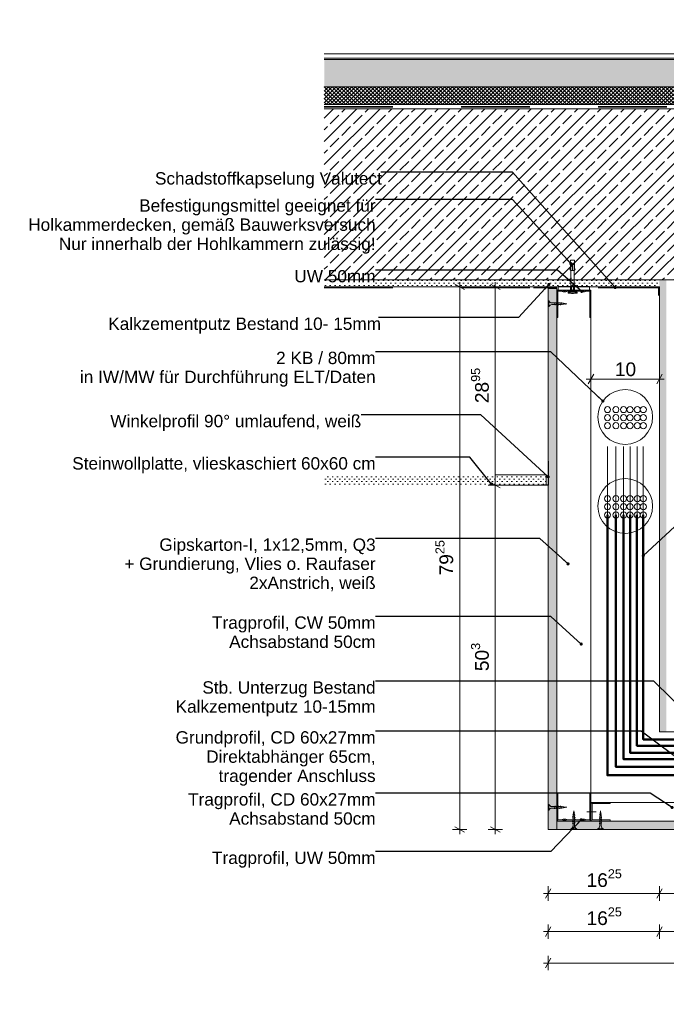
# Model space of a CAD drawing. Header units: metres. Extents: x -0.7 to 35.4, y 5.7 to 9.1.
# Tile 18 of 47: x 14 to 15, y 5.7 to 7.1. Entities that reach past the tile are written whole.
import ezdxf

# ---------------------------------------------------------------- set-up
doc = ezdxf.new("R2010")
doc.units = ezdxf.units.M
doc.header["$MEASUREMENT"] = 0
for name, pattern in [('Punktlinie eng', [0.0075, 0.0025, -0.005]), ('Strichlinie eng', [0.023, 0.015, -0.008]), ('VERDECKT', [0.005625, 0.00375, -0.001875])]:
    doc.linetypes.add(name, pattern=pattern)
for name, color, linetype in [('152 - Bemaßung_ Beschriftung.Ausbau', 7, 'Continuous'), ('301 - Elemente.Linie', 7, 'Continuous'), ('603 - Struktur.Bodenplatte_ Decke Roh', 7, 'Continuous'), ('608 - Struktur.Träger', 7, 'Continuous'), ('650 - Abdeckung.Fußboden Aufbau', 7, 'Continuous'), ('653 - Abdeckung.TB Verkofferung', 7, 'Continuous'), ('804 - HKLSE.Elektrik', 7, 'Continuous'), ('Neubau_152 - Bemaßung_ Beschriftung.Ausbau', 7, 'Continuous'), ('Neubau_301 - Elemente.Linie', 7, 'Continuous'), ('Neubau_651 - Abdeckung.Decke abgehängt_ bekleidet', 7, 'Continuous'), ('Neubau_653 - Abdeckung.TB Verkofferung', 7, 'Continuous'), ('Neubau_660 - Unterkonstruktion.Trockenbau', 7, 'Continuous')]:
    doc.layers.add(name, color=color, linetype=linetype)
doc.styles.add('ERSTELLTER_STIL_1', font='txt')
doc.dimstyles.new('ERSTELLTER_STIL__1', dxfattribs={"dimtxt": 0.02, "dimasz": 0.01064, "dimexe": 0.18, "dimexo": 0.0625, "dimgap": 0, "dimtad": 1, "dimtih": 1, "dimtoh": 1, "dimzin": 0, "dimdsep": 46, "dimtxsty": 'ERSTELLTER_STIL_1', "dimblk": 'ARROWHEAD_2', "dimblk1": 'ARROWHEAD_2', "dimblk2": 'ARROWHEAD_2', "dimcen": 0.09, "dimse1": 1, "dimse2": 1, "dimclrd": 7, "dimclre": 7, "dimclrt": 7, "dimazin": 0, "dimtfac": 1, "dimtdec": 4, "dimtmove": 0, "dimatfit": 3, "dimfxl": 1, "dimtolj": 1, "dimtzin": 0, "dimarcsym": 0})
doc.dimstyles.new('ERSTELLTER_STIL__2', dxfattribs={"dimtxt": 0.02, "dimasz": 0.01064, "dimexe": 0.18, "dimexo": 0.0625, "dimgap": 0, "dimtad": 1, "dimzin": 0, "dimdsep": 46, "dimtxsty": 'ERSTELLTER_STIL_1', "dimblk": 'ARROWHEAD_2', "dimblk1": 'ARROWHEAD_2', "dimblk2": 'ARROWHEAD_2', "dimcen": 0.09, "dimse1": 1, "dimse2": 1, "dimclrd": 7, "dimclre": 7, "dimclrt": 7, "dimazin": 0, "dimtfac": 1, "dimtdec": 4, "dimtmove": 0, "dimatfit": 3, "dimfxl": 1, "dimtolj": 1, "dimtzin": 0, "dimarcsym": 0})
doc.dimstyles.new('ERSTELLTER_STIL__3', dxfattribs={"dimtxt": 0.18, "dimasz": 0.00912, "dimexe": 0.18, "dimexo": 0.0625, "dimgap": 0, "dimtad": 0, "dimtih": 1, "dimtoh": 1, "dimdec": 4, "dimzin": 0, "dimdsep": 46, "dimcen": 0.09, "dimadec": 0, "dimazin": 0, "dimtfac": 1, "dimtdec": 4, "dimtmove": 0, "dimatfit": 3, "dimldrblk": 'ARROWHEAD_11', "dimfxl": 1, "dimtolj": 1, "dimtzin": 0, "dimarcsym": 0})
pattern_1 = [(45, (9.770885, 0.4), (-0.003535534, 0.003535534), [0, -0.005])]

# ---------------------------------------------------------------- blocks, each defined once
blk = doc.blocks.new('*D87', base_point=(9.7709, 0.4))
at = {"layer": '152 - Bemaßung_ Beschriftung.Ausbau', "color": 7, "linetype": 'Continuous', "lineweight": 5}
for p, q in [((14.7141, 6.4695), (14.7281, 6.4615)), ((14.7316, 6.4655), (14.7106, 6.4655)), ((14.7211, 5.9625), (14.7211, 6.4655)), ((14.7141, 5.9665), (14.7281, 5.9585)), ((14.7316, 5.9625), (14.7106, 5.9625)), ((14.7211, 5.9557), (14.7211, 5.9625))]:
    blk.add_line(p, q, dxfattribs=at)
at = {"layer": '152 - Bemaßung_ Beschriftung.Ausbau', "color": 7, "lineweight": 5, "insert": (14.7175, 6.1938), "char_height": 0.02, "attachment_point": 7, "rotation": 90, "style": 'ERSTELLTER_STIL_1'}
blk.add_mtext('\\A1;{\\pql;\\fArial|b0|i0|c0|p38;50\\fArial|b0|i0|c0|p38;\\A1{\\H.66x;\\S3^  ;}}', dxfattribs=at)
blk = doc.blocks.new('ARROWHEAD_2')
at = {"color": 0, "linetype": 'Continuous', "lineweight": 0}
for p, q in [((0, 0), (-1, 0)), ((-0.38, -0.66), (0.38, 0.66))]:
    blk.add_line(p, q, dxfattribs=at)
blk = doc.blocks.new('*D88', base_point=(9.7709, 0.4))
at = {"layer": '152 - Bemaßung_ Beschriftung.Ausbau', "color": 7, "linetype": 'Continuous', "lineweight": 5}
for p, q in [((14.7281, 6.751), (14.7141, 6.759)), ((14.7211, 6.755), (14.7211, 6.7618)), ((14.7316, 6.755), (14.7106, 6.755)), ((14.7211, 6.4655), (14.7211, 6.755)), ((14.7141, 6.4695), (14.7281, 6.4615)), ((14.7316, 6.4655), (14.7106, 6.4655))]:
    blk.add_line(p, q, dxfattribs=at)
at = {"layer": '152 - Bemaßung_ Beschriftung.Ausbau', "color": 7, "lineweight": 5, "insert": (14.7175, 6.5851), "char_height": 0.02, "attachment_point": 7, "rotation": 90, "style": 'ERSTELLTER_STIL_1'}
blk.add_mtext('\\A1;{\\pql;\\fArial|b0|i0|c0|p38;28\\fArial|b0|i0|c0|p38;\\A1{\\H.66x;\\S95^  ;}}', dxfattribs=at)
blk = doc.blocks.new('*D89', base_point=(9.7709, 0.4))
at = {"layer": '152 - Bemaßung_ Beschriftung.Ausbau', "color": 7, "linetype": 'Continuous', "lineweight": 5}
for p, q in [((14.7915, 5.8692), (14.7984, 5.8692)), ((14.8024, 5.8762), (14.7943, 5.8622)), ((14.7984, 5.8587), (14.7984, 5.8797)), ((14.7984, 5.8692), (14.9609, 5.8692)), ((14.9649, 5.8762), (14.9568, 5.8622)), ((14.9609, 5.8587), (14.9609, 5.8797))]:
    blk.add_line(p, q, dxfattribs=at)
at = {"layer": '152 - Bemaßung_ Beschriftung.Ausbau', "color": 7, "lineweight": 5, "insert": (14.8544, 5.8729), "char_height": 0.02, "attachment_point": 7, "style": 'ERSTELLTER_STIL_1'}
blk.add_mtext('\\A1;{\\pql;\\fArial|b0|i0|c0|p38;16\\fArial|b0|i0|c0|p38;\\A1{\\H.66x;\\S25^  ;}}', dxfattribs=at)
blk = doc.blocks.new('*D90', base_point=(9.7709, 0.4))
at = {"layer": '152 - Bemaßung_ Beschriftung.Ausbau', "color": 7, "linetype": 'Continuous', "lineweight": 5}
for p, q in [((14.9649, 5.8762), (14.9568, 5.8622)), ((14.9609, 5.8587), (14.9609, 5.8797)), ((14.9609, 5.8692), (15.1809, 5.8692)), ((15.1849, 5.8762), (15.1768, 5.8622)), ((15.1809, 5.8587), (15.1809, 5.8797))]:
    blk.add_line(p, q, dxfattribs=at)
at = {"layer": '152 - Bemaßung_ Beschriftung.Ausbau', "color": 7, "lineweight": 5, "insert": (15.0557, 5.8732), "char_height": 0.02, "attachment_point": 7, "style": 'ERSTELLTER_STIL_1'}
blk.add_mtext('\\A1;{\\pql;\\fArial|b0|i0|c0|p38;22}', dxfattribs=at)
blk = doc.blocks.new('*D92', base_point=(9.7709, 0.4))
at = {"layer": '152 - Bemaßung_ Beschriftung.Ausbau', "color": 7, "linetype": 'Continuous', "lineweight": 5}
for p, q in [((14.7984, 5.8031), (14.7984, 5.8241)), ((14.9609, 5.8031), (14.9609, 5.8241)), ((14.7915, 5.8136), (14.7984, 5.8136)), ((14.8024, 5.8206), (14.7943, 5.8066)), ((14.7984, 5.8136), (14.9609, 5.8136)), ((14.9649, 5.8206), (14.9568, 5.8066))]:
    blk.add_line(p, q, dxfattribs=at)
at = {"layer": '152 - Bemaßung_ Beschriftung.Ausbau', "color": 7, "lineweight": 5, "insert": (14.8544, 5.8173), "char_height": 0.02, "attachment_point": 7, "style": 'ERSTELLTER_STIL_1'}
blk.add_mtext('\\A1;{\\pql;\\fArial|b0|i0|c0|p38;16\\fArial|b0|i0|c0|p38;\\A1{\\H.66x;\\S25^  ;}}', dxfattribs=at)
blk = doc.blocks.new('*D93', base_point=(9.7709, 0.4))
at = {"layer": '152 - Bemaßung_ Beschriftung.Ausbau', "color": 7, "linetype": 'Continuous', "lineweight": 5}
for p, q in [((14.9609, 5.8031), (14.9609, 5.8241)), ((15.5309, 5.8031), (15.5309, 5.8241)), ((14.9649, 5.8206), (14.9568, 5.8066)), ((14.9609, 5.8136), (15.5309, 5.8136)), ((15.5349, 5.8206), (15.5268, 5.8066))]:
    blk.add_line(p, q, dxfattribs=at)
at = {"layer": '152 - Bemaßung_ Beschriftung.Ausbau', "color": 7, "lineweight": 5, "insert": (15.2307, 5.8176), "char_height": 0.02, "attachment_point": 7, "style": 'ERSTELLTER_STIL_1'}
blk.add_mtext('\\A1;{\\pql;\\fArial|b0|i0|c0|p38;57}', dxfattribs=at)
blk = doc.blocks.new('*D95', base_point=(9.7709, 0.4))
at = {"layer": '152 - Bemaßung_ Beschriftung.Ausbau', "color": 7, "linetype": 'Continuous', "lineweight": 5}
for p, q in [((14.7915, 5.7676), (14.7984, 5.7676)), ((14.8024, 5.7746), (14.7943, 5.7606)), ((14.7984, 5.7571), (14.7984, 5.7781)), ((14.7984, 5.7676), (15.5309, 5.7676)), ((15.5349, 5.7746), (15.5268, 5.7606)), ((15.5309, 5.7571), (15.5309, 5.7781))]:
    blk.add_line(p, q, dxfattribs=at)
at = {"layer": '152 - Bemaßung_ Beschriftung.Ausbau', "color": 7, "lineweight": 5, "insert": (15.1394, 5.7713), "char_height": 0.02, "attachment_point": 7, "style": 'ERSTELLTER_STIL_1'}
blk.add_mtext('\\A1;{\\pql;\\fArial|b0|i0|c0|p38;73\\fArial|b0|i0|c0|p38;\\A1{\\H.66x;\\S25^  ;}}', dxfattribs=at)
blk = doc.blocks.new('*D113', base_point=(9.7709, 0.4))
at = {"layer": '152 - Bemaßung_ Beschriftung.Ausbau', "color": 7, "linetype": 'Continuous', "lineweight": 5}
for p, q in [((14.8609, 6.6098), (14.8609, 6.6308)), ((14.9609, 6.6098), (14.9609, 6.6308)), ((14.854, 6.6203), (14.8609, 6.6203)), ((14.8649, 6.6273), (14.8568, 6.6133)), ((14.8609, 6.6203), (14.9609, 6.6203)), ((14.9568, 6.6133), (14.9649, 6.6273)), ((14.9609, 6.6203), (14.9677, 6.6203))]:
    blk.add_line(p, q, dxfattribs=at)
at = {"layer": '152 - Bemaßung_ Beschriftung.Ausbau', "color": 7, "lineweight": 5, "insert": (14.8957, 6.6243), "char_height": 0.02, "attachment_point": 7, "style": 'ERSTELLTER_STIL_1'}
blk.add_mtext('\\A1;{\\pql;\\fArial|b0|i0|c0|p38;10}', dxfattribs=at)
blk = doc.blocks.new('*D124', base_point=(9.7709, 0.4))
at = {"layer": '152 - Bemaßung_ Beschriftung.Ausbau', "color": 7, "linetype": 'Continuous', "lineweight": 5}
for p, q in [((14.6762, 6.751), (14.6622, 6.759)), ((14.6692, 6.755), (14.6692, 6.7618)), ((14.6797, 6.755), (14.6587, 6.755)), ((14.6692, 5.9625), (14.6692, 6.755)), ((14.6622, 5.9665), (14.6762, 5.9585)), ((14.6797, 5.9625), (14.6587, 5.9625)), ((14.6692, 5.9557), (14.6692, 5.9625))]:
    blk.add_line(p, q, dxfattribs=at)
at = {"layer": '152 - Bemaßung_ Beschriftung.Ausbau', "color": 7, "lineweight": 5, "insert": (14.6655, 6.3336), "char_height": 0.02, "attachment_point": 7, "rotation": 90, "style": 'ERSTELLTER_STIL_1'}
blk.add_mtext('\\A1;{\\pql;\\fArial|b0|i0|c0|p38;79\\fArial|b0|i0|c0|p38;\\A1{\\H.66x;\\S25^  ;}}', dxfattribs=at)
blk = doc.blocks.new('ARROWHEAD_11')
at = {"color": 0, "linetype": 'Continuous', "lineweight": 0}
blk.add_line((0, 0), (-1, 0), dxfattribs=at)
at = {"color": 0, "linetype": 'Continuous', "lineweight": 0, "const_width": 0.25, "flags": 128}
blk.add_lwpolyline([(-0.125, 0, 1), (0.125, 0, 1)], format="xyb", close=True, dxfattribs=at)

msp = doc.modelspace()

# ---------------------------------------------------------------- hatches: boundary and pattern name
at = {"layer": '603 - Struktur.Bodenplatte_ Decke Roh', "linetype": 'Continuous', "lineweight": 5}
h = msp.add_hatch(dxfattribs=at)
h.set_pattern_fill('Beton__Stahlbeton_0006', style=0, pattern_type=2)
h.set_pattern_definition([(45, (9.770885, 0.4), (-0.01697056, 0.01697056), []), (45, (9.7624, 0.408485), (-0.01697056, 0.01697056), [0.018, -0.006])])
h.paths.add_polyline_path([(14.9609, 6.765), (15.1809, 6.765), (15.5709, 6.765), (15.7809, 6.765), (16.1309, 6.765), (16.1309, 7.015), (14.4714, 7.015), (14.4714, 6.765)])
h = msp.add_hatch(dxfattribs=at)
h.set_pattern_fill('Gips_0006', style=0, pattern_type=2)
h.set_pattern_definition(pattern_1)
h.paths.add_polyline_path([(14.4714, 6.755), (14.9609, 6.755), (14.9609, 6.765), (14.4714, 6.765)])
at = {"layer": '608 - Struktur.Träger', "linetype": 'Continuous', "lineweight": 5}
h = msp.add_hatch(dxfattribs=at)
h.set_pattern_fill('Gips_0006', style=0, pattern_type=2)
h.set_pattern_definition(pattern_1)
h.paths.add_polyline_path([(14.9609, 6.765), (14.9609, 6.105), (14.9709, 6.105), (14.9709, 6.115), (14.9709, 6.765)])
at = {"layer": '650 - Abdeckung.Fußboden Aufbau', "linetype": 'Continuous', "lineweight": 5}
h = msp.add_hatch(dxfattribs=at)
h.set_pattern_fill('Beton__unbewehrt_0006', color=1, style=0, pattern_type=2)
h.set_pattern_definition([(45, (9.770885, 0.4), (-0.007071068, 0.007071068), [0.0075, -0.0025]), (45, (9.770885, 0.407071), (-0.007071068, 0.007071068), [0.0075, -0.0025])])
h.paths.add_polyline_path([(15.5209, 7.087), (15.5209, 7.047), (14.4714, 7.047), (14.4714, 7.087)])
h = msp.add_hatch(dxfattribs=at)
h.set_pattern_fill('Dämmung__hart_2_0006', color=1, style=0, pattern_type=2)
h.set_pattern_definition([(45, (9.770885, 0.4), (-0.0028284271, 0.0028284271), []), (135, (9.770885, 0.4), (0.0028284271, 0.0028284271), [])])
h.paths.add_polyline_path([(15.5209, 7.047), (15.5209, 7.021), (14.4714, 7.021), (14.4714, 7.047)])
at = {"layer": 'Neubau_651 - Abdeckung.Decke abgehängt_ bekleidet', "linetype": 'Continuous', "lineweight": 5}
h = msp.add_hatch(dxfattribs=at)
h.set_pattern_fill('Gips_0006', style=0, pattern_type=2)
h.set_pattern_definition(pattern_1)
h.paths.add_polyline_path([(14.4714, 6.4655), (14.7954, 6.4655), (14.7954, 6.4805), (14.4714, 6.4805)])
h = msp.add_hatch(dxfattribs=at)
h.set_pattern_fill('Gips_0006', style=0, pattern_type=2)
h.set_pattern_definition(pattern_1)
h.paths.add_polyline_path([(14.7218, 6.4655), (14.7954, 6.4655), (14.7954, 6.4805), (14.7218, 6.4805)])
at = {"layer": 'Neubau_653 - Abdeckung.TB Verkofferung', "linetype": 'Continuous', "lineweight": 5}
h = msp.add_hatch(dxfattribs=at)
h.set_pattern_fill('Gips_0006', style=0, pattern_type=2)
h.set_pattern_definition(pattern_1)
h.paths.add_polyline_path([(14.7984, 6.7526), (14.7984, 5.9625), (14.8109, 5.9625), (14.8109, 6.7526)])
h = msp.add_hatch(dxfattribs=at)
h.set_pattern_fill('Gips_0006', style=0, pattern_type=2)
h.set_pattern_definition(pattern_1)
h.paths.add_polyline_path([(14.8109, 5.9625), (15.5259, 5.9625), (15.5259, 5.975), (14.8609, 5.975), (14.8109, 5.975)])

# ---------------------------------------------------------------- linework, layer by layer
at = {"layer": '301 - Elemente.Linie', "color": 1, "linetype": 'Continuous', "lineweight": 5}
for p, q in [((14.831, 6.7878), (14.8335, 6.7878)), ((14.8345, 6.7878), (14.837, 6.7878)), ((14.8335, 6.7788), (14.8345, 6.7788)), ((14.8317, 6.752), (14.8317, 6.751)), ((14.8325, 6.7473), (14.8325, 6.7548)), ((14.8347, 6.752), (14.8347, 6.751)), ((14.8355, 6.7548), (14.8355, 6.7473))]:
    msp.add_line(p, q, dxfattribs=at)
at = {"layer": '301 - Elemente.Linie', "color": 1, "linetype": 'VERDECKT', "lineweight": 5}
for p, q in [((14.8341, 5.9819), (14.8344, 5.982)), ((14.8341, 5.9819), (14.8344, 5.9815)), ((14.8344, 5.9815), (14.8372, 5.9825)), ((14.8345, 5.9844), (14.8349, 5.9846)), ((14.8345, 5.9844), (14.8349, 5.9841)), ((14.8347, 5.9807), (14.8349, 5.9817)), ((14.8347, 5.9797), (14.8347, 5.9807)), ((14.8349, 5.9841), (14.8368, 5.9847)), ((14.8349, 5.9822), (14.8352, 5.9842)), ((14.835, 5.9869), (14.8353, 5.9871)), ((14.835, 5.9869), (14.8353, 5.9866)), ((14.8352, 5.9847), (14.8355, 5.9866)), ((14.8353, 5.9866), (14.8365, 5.987)), ((14.8355, 5.9871), (14.8359, 5.9897)), ((14.8362, 5.9873), (14.8359, 5.9897)), ((14.8364, 5.9851), (14.8362, 5.9869)), ((14.8368, 5.9871), (14.8365, 5.9875)), ((14.8368, 5.9871), (14.8365, 5.987)), ((14.8367, 5.9828), (14.8365, 5.9846)), ((14.8371, 5.9849), (14.8368, 5.9852)), ((14.8371, 5.9849), (14.8368, 5.9847)), ((14.837, 5.9807), (14.8368, 5.9824)), ((14.837, 5.9807), (14.837, 5.9804)), ((14.8375, 5.9827), (14.8372, 5.983)), ((14.8375, 5.9827), (14.8372, 5.9825)), ((14.8379, 5.9803), (14.8376, 5.9806)), ((14.8339, 5.9793), (14.8342, 5.9795)), ((14.8339, 5.9793), (14.8342, 5.979)), ((14.8339, 5.9767), (14.8342, 5.9769)), ((14.8339, 5.9767), (14.8342, 5.9764)), ((14.8339, 5.9741), (14.8342, 5.9743)), ((14.8339, 5.9741), (14.8342, 5.9738)), ((14.8339, 5.9715), (14.8342, 5.9717)), ((14.8339, 5.9715), (14.8342, 5.9712)), ((14.8342, 5.979), (14.8376, 5.9801)), ((14.8342, 5.9764), (14.8376, 5.9775)), ((14.8342, 5.9738), (14.8376, 5.9749)), ((14.8342, 5.9712), (14.8376, 5.9723)), ((14.8347, 5.9771), (14.8347, 5.9792)), ((14.8347, 5.9745), (14.8347, 5.9766)), ((14.8347, 5.9719), (14.8347, 5.974)), ((14.8347, 5.968), (14.8347, 5.9714)), ((14.837, 5.9799), (14.837, 5.9778)), ((14.837, 5.9773), (14.837, 5.9752)), ((14.837, 5.9747), (14.837, 5.9726)), ((14.837, 5.9721), (14.837, 5.968)), ((14.8379, 5.9803), (14.8376, 5.9801)), ((14.8379, 5.9777), (14.8376, 5.978)), ((14.8379, 5.9777), (14.8376, 5.9775)), ((14.8379, 5.9751), (14.8376, 5.9754)), ((14.8379, 5.9751), (14.8376, 5.9749)), ((14.8379, 5.9725), (14.8376, 5.9728)), ((14.8379, 5.9725), (14.8376, 5.9723)), ((14.8316, 5.9625), (14.8316, 5.9635)), ((14.8401, 5.9635), (14.8316, 5.9635)), ((14.8401, 5.9625), (14.8316, 5.9625)), ((14.8401, 5.9625), (14.8401, 5.9635))]:
    msp.add_line(p, q, dxfattribs=at)
at = {"layer": '301 - Elemente.Linie', "color": 92, "linetype": 'Strichlinie eng', "lineweight": 35, "true_color": 0x00be00, "flags": 128}
for points in [[(14.4714, 7.018), (15.5309, 7.018), (15.5309, 7.145)], [(14.4714, 6.7539), (14.9599, 6.7539), (14.9599, 6.7039)]]:
    msp.add_lwpolyline(points, dxfattribs=at)
at = {"layer": '301 - Elemente.Linie', "color": 1, "linetype": 'Continuous', "lineweight": 5}
for points in [[(14.8315, 6.7888), (14.831, 6.7938), (14.837, 6.7938), (14.8365, 6.7888)], [(14.831, 6.7798), (14.83, 6.78), (14.831, 6.7828)], [(14.837, 6.7798), (14.838, 6.78), (14.837, 6.7828)]]:
    msp.add_lwpolyline(points, dxfattribs=at)
for points in [[(14.831, 6.7888), (14.8335, 6.7888), (14.8335, 6.7788), (14.831, 6.7788)], [(14.8345, 6.7788), (14.837, 6.7788), (14.837, 6.7888), (14.8345, 6.7888)]]:
    msp.add_lwpolyline(points, close=True, dxfattribs=at)
at = {"layer": '301 - Elemente.Linie', "color": 1, "linetype": 'Continuous', "lineweight": 5, "flags": 128}
for points in [[(14.831, 6.7473), (14.831, 6.7548), (14.8315, 6.758), (14.8315, 6.7788)], [(14.837, 6.7473), (14.837, 6.7548), (14.8365, 6.758), (14.8365, 6.7788)]]:
    msp.add_lwpolyline(points, dxfattribs=at)
msp.add_lwpolyline([(14.8315, 6.758), (14.8325, 6.7548), (14.8338, 6.7578, -0.659396), (14.8342, 6.7578), (14.8355, 6.7548), (14.8365, 6.758)], format="xyb", dxfattribs=at)
at = {"layer": '301 - Elemente.Linie', "color": 1, "linetype": 'Continuous', "lineweight": 5}
msp.add_lwpolyline([(14.828, 6.7457), (14.831, 6.7455, 0.038322), (14.8371, 6.7455), (14.8401, 6.7457, 0.39195), (14.8405, 6.7462), (14.8405, 6.7468, 0.414214), (14.84, 6.7473), (14.828, 6.7473, 0.414214), (14.8275, 6.7468), (14.8275, 6.7462, 0.39195)], format="xyb", close=True, dxfattribs=at)
at = {"layer": '301 - Elemente.Linie', "color": 1, "linetype": 'VERDECKT', "lineweight": 5}
for centre, start, end in [((14.8298, 5.9681), 291.3837, 359.0609), ((14.8419, 5.9681), 180.9392, 248.6164)]:
    msp.add_arc(centre, 0.00492, start, end, dxfattribs=at)
at = {"layer": '603 - Struktur.Bodenplatte_ Decke Roh', "color": 1, "linetype": 'Continuous', "lineweight": 13}
for p, q in [((15.5309, 7.021), (14.4714, 7.021)), ((15.5309, 7.015), (14.4714, 7.015))]:
    msp.add_line(p, q, dxfattribs=at)
at = {"layer": '603 - Struktur.Bodenplatte_ Decke Roh', "color": 7, "linetype": 'Continuous', "lineweight": 13}
msp.add_line((15.5309, 7.015), (14.4714, 7.015), dxfattribs=at)
at = {"layer": '603 - Struktur.Bodenplatte_ Decke Roh', "color": 7, "linetype": 'Continuous', "lineweight": 5}
for q in [(14.4714, 6.755), (14.7211, 6.755)]:
    msp.add_line((14.8214, 6.755), q, dxfattribs=at)
at = {"layer": '603 - Struktur.Bodenplatte_ Decke Roh', "color": 1, "linetype": 'Continuous', "lineweight": 5}
msp.add_line((14.8109, 6.7537), (14.777, 6.7537), dxfattribs=at)
at = {"layer": '603 - Struktur.Bodenplatte_ Decke Roh', "color": 7, "linetype": 'Continuous', "lineweight": 13, "flags": 128}
msp.add_lwpolyline([(15.5709, 6.765), (15.1809, 6.765), (15.1709, 6.765), (14.9709, 6.765), (14.9609, 6.765), (14.4714, 6.765)], dxfattribs=at)
at = {"layer": '603 - Struktur.Bodenplatte_ Decke Roh', "color": 7, "linetype": 'Continuous', "lineweight": 5, "flags": 128}
msp.add_lwpolyline([(14.9609, 6.755), (14.8609, 6.755), (14.8339, 6.755), (14.8214, 6.755)], dxfattribs=at)
at = {"layer": '608 - Struktur.Träger', "color": 7, "linetype": 'Continuous', "lineweight": 5}
for p, q in [((14.9609, 6.755), (14.9609, 6.105)), ((14.9609, 6.105), (15.1809, 6.105))]:
    msp.add_line(p, q, dxfattribs=at)
at = {"layer": '650 - Abdeckung.Fußboden Aufbau', "color": 1, "linetype": 'Continuous', "lineweight": 13}
for p, q in [((14.4714, 7.095), (15.5209, 7.095)), ((14.4714, 7.089), (15.5209, 7.089)), ((14.4714, 7.087), (15.5209, 7.087)), ((14.4714, 7.047), (15.5209, 7.047))]:
    msp.add_line(p, q, dxfattribs=at)
at = {"layer": '653 - Abdeckung.TB Verkofferung', "color": 92, "linetype": 'Punktlinie eng', "lineweight": 18, "true_color": 0x00be00, "flags": 128}
for points in [[(14.885, 6.422), (14.885, 6.5757)], [(14.8972, 6.422), (14.8972, 6.5757)], [(14.9084, 6.422), (14.9084, 6.5757)], [(14.9179, 6.422), (14.9179, 6.5757)], [(14.9284, 6.422), (14.9284, 6.5757)], [(14.9373, 6.422), (14.9373, 6.5757)]]:
    msp.add_lwpolyline(points, dxfattribs=at)
at = {"layer": '653 - Abdeckung.TB Verkofferung', "color": 1, "linetype": 'Continuous', "lineweight": 9, "flags": 128}
msp.add_lwpolyline([(15.5259, 6.002), (14.8609, 6.002), (14.8609, 5.975), (15.5259, 5.975)], close=True, dxfattribs=at)
msp.add_lwpolyline([(14.855, 5.9885), (14.8683, 5.9885)], dxfattribs=at)
at = {"layer": '653 - Abdeckung.TB Verkofferung', "color": 92, "linetype": 'Continuous', "lineweight": 13, "true_color": 0x00be00}
for centre in [(14.885, 6.5757), (14.8972, 6.5757), (14.9084, 6.5757), (14.9179, 6.5757), (14.9284, 6.5757), (14.9373, 6.5757), (14.885, 6.5639), (14.885, 6.5522), (14.8972, 6.5639), (14.8972, 6.5522), (14.9084, 6.5639), (14.9084, 6.5522), (14.9179, 6.5639), (14.9179, 6.5522), (14.9284, 6.5639), (14.9284, 6.5522), (14.9373, 6.5639), (14.9373, 6.5522), (14.885, 6.4456), (14.8972, 6.4456), (14.9084, 6.4456), (14.9179, 6.4456), (14.9284, 6.4456), (14.9373, 6.4456), (14.885, 6.4338), (14.885, 6.422), (14.8972, 6.4338), (14.8972, 6.422), (14.9084, 6.4338), (14.9084, 6.422), (14.9179, 6.4338), (14.9179, 6.422), (14.9284, 6.4338), (14.9284, 6.422), (14.9373, 6.4338), (14.9373, 6.422)]:
    msp.add_circle(centre, 0.00445, dxfattribs=at)
at = {"layer": '804 - HKLSE.Elektrik', "color": 92, "linetype": 'Continuous', "lineweight": 50, "true_color": 0x00be00, "flags": 128}
for points in [[(16.1274, 6.7305), (15.8089, 6.7305), (15.8089, 6.0848), (14.928, 6.0848), (14.928, 6.422)], [(16.1274, 6.7399), (15.7995, 6.7399), (15.7995, 6.0942), (14.9373, 6.0942), (14.9373, 6.422)], [(16.1274, 6.7204), (15.819, 6.7204), (15.819, 6.0747), (14.9179, 6.0747), (14.9179, 6.422)], [(16.1274, 6.6997), (15.8397, 6.6997), (15.8397, 6.054), (14.8972, 6.054), (14.8972, 6.422)], [(16.1274, 6.7109), (15.8285, 6.7109), (15.8285, 6.0652), (14.9084, 6.0652), (14.9084, 6.422)], [(16.1274, 6.6876), (15.8518, 6.6876), (15.8518, 6.0419), (14.885, 6.0419), (14.885, 6.422)]]:
    msp.add_lwpolyline(points, dxfattribs=at)
at = {"layer": 'Neubau_152 - Bemaßung_ Beschriftung.Ausbau', "color": 1, "linetype": 'Continuous', "lineweight": 9}
for centre in [(14.9109, 6.5649), (14.9109, 6.4349)]:
    msp.add_circle(centre, 0.04, dxfattribs=at)
at = {"layer": 'Neubau_301 - Elemente.Linie', "color": 1, "linetype": 'Continuous', "lineweight": 25, "flags": 128}
msp.add_lwpolyline([(14.7984, 6.5005), (14.7984, 6.4655), (14.7884, 6.4655)], dxfattribs=at)
at = {"layer": 'Neubau_651 - Abdeckung.Decke abgehängt_ bekleidet', "color": 1, "linetype": 'Continuous', "lineweight": 5}
for p, q in [((14.7954, 6.4805), (14.7218, 6.4805)), ((14.7954, 6.4805), (14.7218, 6.4805)), ((14.7954, 6.4655), (14.7218, 6.4655)), ((14.7954, 6.4655), (14.7218, 6.4655))]:
    msp.add_line(p, q, dxfattribs=at)
at = {"layer": 'Neubau_653 - Abdeckung.TB Verkofferung', "color": 1, "linetype": 'Continuous', "lineweight": 5}
msp.add_line((14.8609, 6.75), (14.8339, 6.75), dxfattribs=at)
at = {"layer": 'Neubau_653 - Abdeckung.TB Verkofferung', "color": 1, "linetype": 'Continuous', "lineweight": 13, "flags": 128}
for points in [[(14.7984, 6.7526), (14.7984, 5.9625), (14.8109, 5.9625), (14.8109, 6.7526)], [(14.8109, 5.9625), (15.5259, 5.9625), (15.5259, 5.975), (14.8609, 5.975), (14.8109, 5.975)]]:
    msp.add_lwpolyline(points, close=True, dxfattribs=at)
at = {"layer": 'Neubau_653 - Abdeckung.TB Verkofferung', "color": 1, "linetype": 'Continuous', "lineweight": 5, "flags": 128}
for points in [[(14.8609, 6.75), (14.8609, 6.002)], [(14.7954, 6.4805), (14.7954, 6.4655)]]:
    msp.add_lwpolyline(points, dxfattribs=at)
at = {"layer": 'Neubau_660 - Unterkonstruktion.Trockenbau', "color": 1, "linetype": 'Continuous', "lineweight": 5}
for p, q in [((14.7994, 6.726), (14.7994, 6.7345)), ((14.8084, 6.7283), (14.8074, 6.7323)), ((14.811, 6.7283), (14.81, 6.7323)), ((14.8136, 6.7283), (14.8126, 6.7323)), ((14.8162, 6.7283), (14.8152, 6.7323)), ((14.8185, 6.7286), (14.8177, 6.732)), ((14.8208, 6.729), (14.8202, 6.7316)), ((14.823, 6.7293), (14.8228, 6.7311)), ((14.7994, 5.9993), (14.7994, 5.9908)), ((14.8084, 5.997), (14.8074, 5.993)), ((14.811, 5.997), (14.81, 5.993)), ((14.8136, 5.997), (14.8126, 5.993)), ((14.8162, 5.997), (14.8152, 5.993)), ((14.8185, 5.9966), (14.8177, 5.9932)), ((14.8208, 5.9963), (14.8202, 5.9937)), ((14.823, 5.9959), (14.8228, 5.9942)), ((14.8765, 5.9827), (14.8731, 5.9819)), ((14.8761, 5.9849), (14.8735, 5.9844)), ((14.8758, 5.9871), (14.874, 5.9869)), ((14.8769, 5.9803), (14.8729, 5.9793)), ((14.8769, 5.9777), (14.8729, 5.9767)), ((14.8769, 5.9751), (14.8729, 5.9741)), ((14.8769, 5.9725), (14.8729, 5.9715)), ((14.8791, 5.9635), (14.8706, 5.9635))]:
    msp.add_line(p, q, dxfattribs=at)
at = {"layer": 'Neubau_660 - Unterkonstruktion.Trockenbau', "color": 1, "linetype": 'Continuous', "lineweight": 5, "flags": 128}
for points in [[(14.8109, 6.7103), (14.8109, 6.7483, -0.414214), (14.8129, 6.7503), (14.8184, 6.7503, -0.156603), (14.8204, 6.7496, 0.156603), (14.8215, 6.7493), (14.8233, 6.7493, 0.156603), (14.8243, 6.7496, -0.156603), (14.8264, 6.7503), (14.8454, 6.7503, -0.156603), (14.8474, 6.7496, 0.156603), (14.8485, 6.7493), (14.8503, 6.7493, 0.156603), (14.8513, 6.7496, -0.156603), (14.8534, 6.7503), (14.8589, 6.7503, -0.414214), (14.8609, 6.7483), (14.8609, 6.7103), (14.8591, 6.7103), (14.8591, 6.7483, 0.414214), (14.8589, 6.7485), (14.8534, 6.7485, 0.156603), (14.8523, 6.7482, -0.156603), (14.8503, 6.7475), (14.8485, 6.7475, -0.156603), (14.8464, 6.7482, 0.156603), (14.8454, 6.7485), (14.8264, 6.7485, 0.156603), (14.8253, 6.7482, -0.156603), (14.8233, 6.7475), (14.8215, 6.7475, -0.156603), (14.8194, 6.7482, 0.156603), (14.8184, 6.7485), (14.8129, 6.7485, 0.414214), (14.8126, 6.7483), (14.8126, 6.7103)], [(14.8164, 6.7314), (14.8039, 6.7314, -0.304192), (14.7994, 6.7345), (14.7984, 6.7345), (14.7984, 6.726), (14.7994, 6.726, -0.304191), (14.8039, 6.7291), (14.8164, 6.7291), (14.8256, 6.7303)], [(14.8109, 6.015), (14.8109, 5.977, 0.414214), (14.8129, 5.975), (14.8184, 5.975, 0.156603), (14.8204, 5.9757, -0.156603), (14.8215, 5.976), (14.8233, 5.976, -0.156603), (14.8243, 5.9757, 0.156603), (14.8264, 5.975), (14.8454, 5.975, 0.156603), (14.8474, 5.9757, -0.156603), (14.8485, 5.976), (14.8503, 5.976, -0.156603), (14.8513, 5.9757, 0.156603), (14.8534, 5.975), (14.8589, 5.975, 0.414214), (14.8609, 5.977), (14.8609, 6.015), (14.8591, 6.015), (14.8591, 5.977, -0.414214), (14.8589, 5.9767), (14.8534, 5.9767, -0.156603), (14.8523, 5.9771, 0.156603), (14.8503, 5.9778), (14.8485, 5.9778, 0.156603), (14.8464, 5.9771, -0.156603), (14.8454, 5.9767), (14.8264, 5.9767, -0.156603), (14.8253, 5.9771, 0.156603), (14.8233, 5.9778), (14.8215, 5.9778, 0.156603), (14.8194, 5.9771, -0.156603), (14.8184, 5.9767), (14.8129, 5.9767, -0.414214), (14.8126, 5.977), (14.8126, 6.015)], [(14.8164, 5.9939), (14.8039, 5.9939, 0.304192), (14.7994, 5.9908), (14.7984, 5.9908), (14.7984, 5.9993), (14.7994, 5.9993, 0.304191), (14.8039, 5.9961), (14.8164, 5.9961), (14.8256, 5.995)], [(14.8889, 5.9747), (14.8629, 5.9747, -0.414214), (14.8609, 5.9767), (14.8609, 6.0002, -0.414214), (14.8629, 6.0022), (14.8889, 6.0022), (14.8889, 6.0005), (14.8629, 6.0005, 0.414214), (14.8626, 6.0002), (14.8626, 5.9767, 0.414214), (14.8629, 5.9765), (14.8889, 5.9765)], [(14.8737, 5.9806), (14.8737, 5.968, -0.304192), (14.8706, 5.9635), (14.8706, 5.9625), (14.8791, 5.9625), (14.8791, 5.9635, -0.304191), (14.876, 5.968), (14.876, 5.9806), (14.8749, 5.9897)]]:
    msp.add_lwpolyline(points, format="xyb", close=True, dxfattribs=at)
msp.add_lwpolyline([(14.8589, 6.7503), (14.8589, 6.7553), (14.8129, 6.7553), (14.8129, 6.7503)], close=True, dxfattribs=at)

# ---------------------------------------------------------------- texts
at = {"layer": '152 - Bemaßung_ Beschriftung.Ausbau', "color": 7, "linetype": 'Continuous', "lineweight": 9, "char_height": 0.018, "style": 'ERSTELLTER_STIL_1'}
for s, insert, attachment_point in [('\\A1;{\\pql;\\fArial|b0|i0|c0|p38;Schadstoffkapselung\\fArial|b0|i0|c0|p38; \\fArial|b0|i0|c0|p38;Valutect}', (14.2243, 6.9223), 1), ('\\A1;{\\pqr;\\fArial|b0|i0|c0|p38;UW 50\\fArial|b0|i0|c0|p38;mm}', (14.5465, 6.7795), 3), ('\\A1;{\\pql;\\fArial|b0|i0|c0|p38;Kalkzementputz Bestand\\fArial|b0|i0|c0|p38; 10- 15mm}', (14.1561, 6.7101), 1), ('\\A1;{\\pqr;\\fArial|b0|i0|c0|p38;Winkelprofil 90°\\fArial|b0|i0|c0|p38; umlaufend, weiß}', (14.5255, 6.568), 3), ('\\A1;{\\pqr;\\fArial|b0|i0|c0|p38;Steinwoll\\fArial|b0|i0|c0|p38;platte\\fArial|b0|i0|c0|p38;, vlieskaschiert\\fArial|b0|i0|c0|p38; 60x60 cm}', (14.5465, 6.5062), 3), ('\\A1;{\\pqr;\\fArial|b0|i0|c0|p38;Tragprofil, \\fArial|b0|i0|c0|p38;UW \\fArial|b0|i0|c0|p38;50mm}', (14.5465, 5.9303), 3)]:
    msp.add_mtext(s, dxfattribs=dict(at, insert=insert, attachment_point=attachment_point))
at = {"layer": '152 - Bemaßung_ Beschriftung.Ausbau', "color": 7, "linetype": 'Continuous', "lineweight": 9, "char_height": 0.018, "attachment_point": 3, "style": 'ERSTELLTER_STIL_1'}
for s, insert, line_spacing_factor in [('\\A1;{\\pqr;\\fArial|b0|i0|c0|p38;Befestigungsmittel geeignet für\\P\\pqr;\\fArial|b0|i0|c0|p38;Holkammerdecken, gemäß Bauwerksversuch\\P\\pqr;\\fArial|b0|i0|c0|p38;Nur innerhalb der Hohlkammern zulässig!}', (14.5465, 6.8827), 0.931953), ('\\A1;{\\pqr;\\fArial|b0|i0|c0|p38;2\\fArial|b0|i0|c0|p38; KB / \\fArial|b0|i0|c0|p38;80\\fArial|b0|i0|c0|p38;mm \\P\\pqr;\\fArial|b0|i0|c0|p38;in IW/MW für Durchführung ELT/Daten}', (14.5465, 6.6602), 0.921839), ('\\A1;{\\pqr;\\fArial|b0|i0|c0|p38;Gipskarton\\fArial|b0|i0|c0|p38;-I, \\fArial|b0|i0|c0|p38;1x12,5mm, Q3\\P\\pqr;\\fArial|b0|i0|c0|p38;+ Grundierung, Vlies o. Raufaser \\P\\pqr;\\fArial|b0|i0|c0|p38;2xAnstrich, weiß}', (14.5465, 6.3875), 0.927842), ('\\A1;{\\pqr;\\fArial|b0|i0|c0|p38;Tragprofil, CW\\fArial|b0|i0|c0|p38; \\fArial|b0|i0|c0|p38;50mm\\P\\pqr;\\fArial|b0|i0|c0|p38;Achsabstand 50cm}', (14.5465, 6.2737), 0.930826), ('\\A1;{\\pqr;\\fArial|b0|i0|c0|p38;Stb. Unterzug Bestand\\P\\pql;\\fArial|b0|i0|c0|p38;Kalkzementputz 10-15mm}', (14.5465, 6.179), 0.9285), ('\\A1;{\\pqr;\\fArial|b0|i0|c0|p38;Grundprofil, CD 60x27mm\\P\\pqr;\\fArial|b0|i0|c0|p38;Direktabhänger 65cm\\fArial|b0|i0|c0|p38;,\\P\\pqr;\\fArial|b0|i0|c0|p38;tragender Anschluss}', (14.5465, 6.1061), 0.93556), ('\\A1;{\\pqr;\\fArial|b0|i0|c0|p38;Tragprofil, CD 60x27mm\\P\\pqr;\\fArial|b0|i0|c0|p38;Achsabstand \\fArial|b0|i0|c0|p38;50\\fArial|b0|i0|c0|p38;cm}', (14.5465, 6.0156), 0.930826)]:
    msp.add_mtext(s, dxfattribs=dict(at, insert=insert, line_spacing_factor=line_spacing_factor))

# ---------------------------------------------------------------- dimensions: what is measured, and where the dimension line sits
at = {"layer": '152 - Bemaßung_ Beschriftung.Ausbau', "color": 7, "linetype": 'Continuous', "lineweight": 5}
for base, p1, p2, picture, middle in [((14.6692, 6.755), (14.7984, 5.9625), (14.9609, 6.755), '*D124', (14.6552, 6.3834)), ((14.7211, 6.755), (14.7218, 6.4655), (14.9609, 6.755), '*D88', (14.7071, 6.6349)), ((14.7211, 6.4655), (14.7984, 5.9625), (14.7218, 6.4655), '*D87', (14.7071, 6.2361))]:
    dim = msp.add_linear_dim(base=base, p1=p1, p2=p2, angle=90, dimstyle='ERSTELLTER_STIL__2', dxfattribs=at)
    dim.commit()
    dim.dimension.update_dxf_attribs({"geometry": picture, "text_midpoint": middle, "dimtype": 160, "text_rotation": 90})
for base, p1, p2, picture, middle in [((14.9609, 6.6203), (14.8609, 6.598), (14.9609, 6.5912), '*D113', (14.9109, 6.6343)), ((14.9609, 5.8692), (14.7984, 5.9625), (14.9609, 6.105), '*D89', (14.9043, 5.8832)), ((14.9609, 5.8136), (14.7984, 5.9625), (14.9609, 6.105), '*D92', (14.9043, 5.8276)), ((15.1809, 5.8692), (14.9609, 6.105), (15.1809, 6.105), '*D90', (15.0709, 5.8832)), ((15.5309, 5.8136), (14.9609, 6.105), (15.5309, 5.7074), '*D93', (15.2459, 5.8276)), ((15.5309, 5.7676), (14.7984, 5.9625), (15.5309, 5.7074), '*D95', (15.1893, 5.7816))]:
    dim = msp.add_linear_dim(base=base, p1=p1, p2=p2, dimstyle='ERSTELLTER_STIL__1', dxfattribs=at)
    dim.commit()
    dim.dimension.update_dxf_attribs({"geometry": picture, "text_midpoint": middle, "dimtype": 160})

# ---------------------------------------------------------------- leaders
at = {"layer": '152 - Bemaßung_ Beschriftung.Ausbau', "color": 7, "linetype": 'Continuous', "lineweight": 9, "annotation_type": 0, "has_hookline": 1}
for points, hookline_direction, text_width in [([(14.8962, 6.7539), (14.7464, 6.9223), (14.5539, 6.9223)], 1, 0.3297), ([(14.8315, 6.7888), (14.7464, 6.8827), (14.5465, 6.8827)], 1, 0.5031), ([(14.8474, 6.7483), (14.8121, 6.7795), (14.5465, 6.7795)], 1, 0.1151), ([(14.7995, 6.7585), (14.7553, 6.7101), (14.5507, 6.7101)], 1, 0.3945), ([(14.8783, 6.5882), (14.8022, 6.6602), (14.5465, 6.6602)], 1, 0.4281), ([(14.7984, 6.4777), (14.6999, 6.568), (14.5255, 6.568)], 1, 0.365), ([(14.7158, 6.467), (14.684, 6.5062), (14.5465, 6.5062)], 1, 0.4399), ([(14.9373, 6.3624), (14.9898, 6.4107), (15.2505, 6.4107)], 0, 0.2658), ([(14.8274, 6.3504), (14.7862, 6.3875), (14.5465, 6.3875)], 1, 0.3655), ([(14.8466, 6.2334), (14.8022, 6.2737), (14.5465, 6.2737)], 1, 0.2365), ([(15.0068, 6.1257), (14.9527, 6.179), (14.5465, 6.179)], 1, 0.2884), ([(15.0389, 6.028), (14.934, 6.1061), (14.5465, 6.1061)], 1, 0.2889), ([(14.9792, 5.9948), (14.9475, 6.0156), (14.5465, 6.0156)], 1, 0.2715), ([(14.8466, 5.9767), (14.8022, 5.9303), (14.5465, 5.9303)], 1, 0.2365)]:
    msp.add_leader(points, dimstyle='ERSTELLTER_STIL__3', dxfattribs=dict(at, hookline_direction=hookline_direction, text_width=text_width))

doc.saveas('drawing.dxf')
